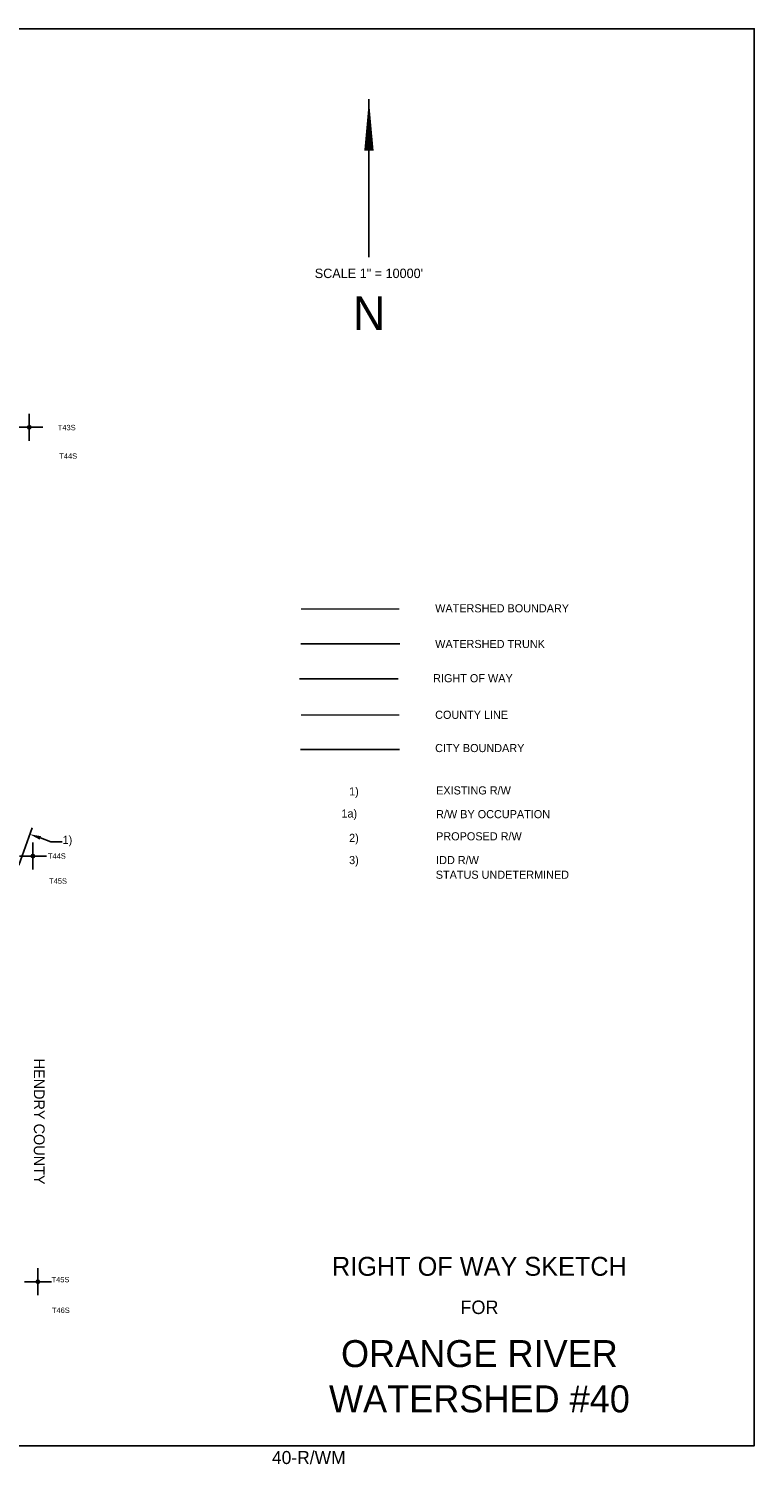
# Model space of a CAD drawing. Extents: x 209503 to 369503, y 779969 to 886560.
# Tile 7 of 7: x 315759 to 369503, y 779969 to 886560. Entities that reach past the tile are written whole.
import ezdxf
from ezdxf.enums import TextEntityAlignment as Align

# ---------------------------------------------------------------- set-up
doc = ezdxf.new("R2010")
doc.units = 0
doc.header["$LTSCALE"] = 1200
doc.header["$PDMODE"] = 34
doc.header["$PDSIZE"] = 250
for name, pattern in [('DASHED', [0]), ('PHANTOM', [0]), ('STREAM', [0])]:
    doc.linetypes.add(name, pattern=pattern)
doc.layers.get('0').update_dxf_attribs({"linetype": 'CONTINUOUS'})
for name, color, linetype in [('BORDER', 1, 'CONTINUOUS'), ('CITY', 14, 'DASHED'), ('COUNTY', 15, 'PHANTOM'), ('ROW', 6, 'PHANTOM'), ('ROWDIM', 10, 'CONTINUOUS'), ('TEXT', 7, 'CONTINUOUS'), ('TRUNKS', 5, 'STREAM'), ('WSHEDS', 3, 'CONTINUOUS')]:
    doc.layers.add(name, color=color, linetype=linetype)

# ---------------------------------------------------------------- blocks, each defined once
blk = doc.blocks.new('TICK')
at = {"color": 0}
for points in [[(500, 0), (500, 1000)], [(0, 500), (1000, 500)]]:
    blk.add_lwpolyline(points, dxfattribs=at)
blk.add_point((500, 500), dxfattribs=at)
blk = doc.blocks.new('LEGENDRW')
at = {"layer": 'CITY', "color": 0}
blk.add_lwpolyline([(-5399, -6235), (-1010, -6235)], dxfattribs=at)
at = {"layer": 'COUNTY', "color": 0, "const_width": 60}
blk.add_lwpolyline([(-1009, -4714), (-5380, -4715)], dxfattribs=at)
at = {"layer": 'ROW', "color": 0}
blk.add_lwpolyline([(-5437, -3108), (-1058, -3108)], dxfattribs=at)
at = {"layer": 'TRUNKS', "color": 0}
blk.add_lwpolyline([(-5387, -1552), (-998, -1552)], dxfattribs=at)
at = {"layer": 'WSHEDS', "color": 0, "const_width": 60}
blk.add_lwpolyline([(-5380, -7), (-1009, -7)], dxfattribs=at)
at = {"layer": 'TEXT', "color": 0}
for s, p in [('WATERSHED BOUNDARY', (577, -154)), ('WATERSHED TRUNK', (577, -1738)), ('RIGHT OF WAY', (486, -3256)), ('COUNTY LINE', (576, -4879)), ('CITY BOUNDARY', (576, -6355)), ('1)', (-3241, -8276)), ('EXISTING R/W', (619, -8234)), ('1a)', (-3581, -9259)), ('R/W BY OCCUPATION', (619, -9288)), ('2)', (-3241, -10342)), ('PROPOSED R/W', (619, -10271)), ('3)', (-3241, -11325)), ('IDD R/W ', (619, -11325)), ('STATUS UNDETERMINED', (604, -11975))]:
    blk.add_text(s, height=360, dxfattribs=at).set_placement(p)
blk = doc.blocks.new('TEMPRW')
at = {"layer": 'TEXT', "color": 0}
for s, height, p in [('RIGHT OF WAY SKETCH', 840, (0, 1700)), ('FOR', 600, (0, 0))]:
    blk.add_text(s, height=height, dxfattribs=at).set_placement(p, align=Align.CENTER)

msp = doc.modelspace()

# ---------------------------------------------------------------- linework, layer by layer
at = {"layer": 'BORDER', "color": 0}
msp.add_lwpolyline([(209503.174, 781559.981), (369503.174, 781559.981), (369503.174, 886559.981), (209503.174, 886559.981)], close=True, dxfattribs=at)
at = {"layer": 'ROWDIM', "color": 0}
for p, q in [((315026.609, 824588.719), (315998.694, 827346.836)), ((316615.296, 826599.372), (317398.1, 826323.476)), ((317398.1, 826323.476), (318228.1, 826323.476))]:
    msp.add_line(p, q, dxfattribs=at)
msp.add_solid([(316569.313, 826468.905), (316661.279, 826729.839), (315832.492, 826875.268)], dxfattribs=at)
at = {"layer": 'TEXT', "color": 0}
msp.add_line((340960.152, 881332.321), (340960.152, 869623.283), dxfattribs=at)
msp.add_lwpolyline([(340960.152, 881332.321, 0, 693.889, 0), (340960.152, 877539.655, 693.889, 693.889, 0)], format="xyseb", dxfattribs=at)

# ---------------------------------------------------------------- block references
at = {"color": 0, "xscale": 2, "yscale": 2, "zscale": 2}
for p in [(314798.373, 856033.758), (315070.195, 824252.613), (315435.494, 792713.938)]:
    msp.add_blockref('TICK', p, dxfattribs=at)
at = {"layer": 'TEXT', "color": 0}
for name, p, xscale, yscale, zscale in [('LEGENDRW', (344903.191, 843573.131), 1.67, 1.67, 1.67), ('TEMPRW', (349145.813, 791321.908), 1.667, 1.667, 1.667)]:
    msp.add_blockref(name, p, dxfattribs=dict(at, xscale=xscale, yscale=yscale, zscale=zscale))

# ---------------------------------------------------------------- texts
at = {"layer": 'ROWDIM', "color": 0}
msp.add_text('1)', height=600, dxfattribs=at).set_placement((318267.888, 826158.939))
at = {"layer": 'TEXT', "color": 0}
for s, height, p in [('SCALE 1" = 10000\'', 699.43986, (340957.491, 868086.713)), ('N', 2497.999, (340972.476, 864229.86)), ('ORANGE RIVER', 2000, (349145.813, 787388.301)), ('WATERSHED #40', 2000, (349145.813, 784035.426)), ('40-R/WM', 967, (336503.174, 780205.376))]:
    msp.add_text(s, height=height, dxfattribs=at).set_placement(p, align=Align.CENTER)
for s, p in [('T43S', (317910.316, 856809.2)), ('T44S', (318021.916, 854695.1)), ('T44S', (317180.139, 825057.4)), ('T45S', (317264.441, 823207.6)), ('T45S', (317450.039, 793671.4)), ('T46S', (317475.939, 791400.1))]:
    msp.add_text(s, height=400, dxfattribs=at).set_placement(p)
msp.add_text('HENDRY COUNTY', height=800, rotation=270, dxfattribs=at).set_placement((316136.269, 810246.902))

doc.saveas('drawing.dxf')
